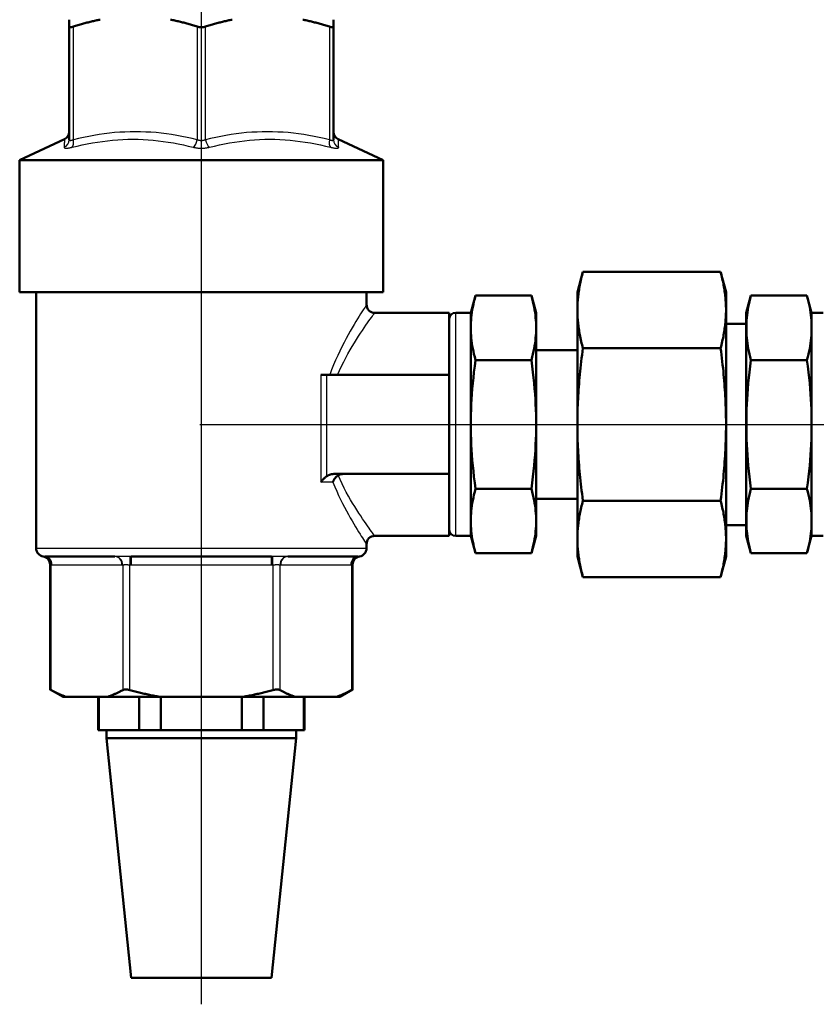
# Model space of a CAD drawing. Header units: millimetres. Extents: x 99 to 904, y 199 to 1215.
# Tile 4 of 12: x 185 to 281, y 824 to 943. Entities that reach past the tile are written whole.
import ezdxf

# ---------------------------------------------------------------- set-up
doc = ezdxf.new("R2010")
doc.units = ezdxf.units.MM
doc.header["$LTSCALE"] = 5
for name, color, linetype, lineweight in [('Mittellinie(DIN)', 4, 'Continuous', 25), ('Sichtbare Kanten(DIN)', 7, 'Continuous', 50), ('Sichtbare tangentiale Kanten(DIN)', 3, 'Continuous', 25)]:
    doc.layers.add(name, color=color, linetype=linetype, lineweight=lineweight)

msp = doc.modelspace()

# ---------------------------------------------------------------- linework, layer by layer
at = {"layer": 'Mittellinie(DIN)', "linetype": 'Continuous'}
for p, q in [((206.65, 823.7), (206.65, 1000.77)), ((206.45, 893.91), (296.82, 893.91))]:
    msp.add_line(p, q, dxfattribs=at)
at = {"layer": 'Sichtbare Kanten(DIN)'}
for p, q in [((190.65, 942.07), (190.65, 942.91)), ((190.65, 942.07), (190.65, 928.37)), ((222.65, 942.91), (222.65, 942.07)), ((222.65, 928.37), (222.65, 942.07)), ((190.08, 928.44), (184.65, 925.91)), ((223.23, 928.44), (228.65, 925.91)), ((184.65, 925.91), (228.65, 925.91)), ((184.65, 909.91), (184.65, 925.91)), ((228.65, 909.91), (228.65, 925.91)), ((252.19, 909.91), (252.85, 912.38)), ((252.85, 912.38), (269.53, 912.38)), ((270.19, 909.91), (269.53, 912.38)), ((184.65, 909.91), (228.65, 909.91)), ((186.65, 878.91), (186.65, 909.91)), ((226.65, 908.41), (226.65, 909.91)), ((252.19, 909.91), (252.19, 907.85)), ((270.19, 909.91), (270.19, 907.85)), ((239.28, 907.41), (239.84, 909.5)), ((239.84, 909.5), (246.63, 909.5)), ((247.19, 907.41), (246.63, 909.5)), ((272.64, 907.41), (273.2, 909.5)), ((279.99, 909.5), (273.2, 909.5)), ((280.55, 907.41), (279.99, 909.5)), ((227.65, 907.41), (236.65, 907.41)), ((236.65, 907.41), (236.65, 899.91)), ((239.28, 907.41), (237.45, 907.41)), ((239.28, 880.41), (239.28, 907.41)), ((247.19, 880.41), (247.19, 907.41)), ((252.19, 907.68), (252.19, 907.85)), ((252.19, 907.68), (252.19, 894.08)), ((270.19, 907.85), (270.19, 907.68)), ((270.19, 907.68), (270.19, 894.08)), ((272.64, 907.41), (272.64, 880.41)), ((280.55, 907.41), (280.55, 880.41)), ((280.55, 907.41), (281.96, 907.41)), ((270.19, 906.1), (272.64, 906.1)), ((247.19, 902.91), (252.19, 902.91)), ((252.85, 903.14), (269.53, 903.14)), ((239.84, 901.7), (246.63, 901.7)), ((279.99, 901.7), (273.2, 901.7)), ((221.84, 899.91), (221.12, 899.91)), ((221.84, 899.91), (236.65, 899.91)), ((236.65, 887.91), (236.65, 899.91)), ((252.19, 893.73), (252.19, 894.08)), ((270.19, 894.08), (270.19, 893.73)), ((252.19, 893.73), (252.19, 880.14)), ((270.19, 893.73), (270.19, 880.14)), ((222.74, 887.91), (236.65, 887.91)), ((236.65, 887.91), (236.65, 880.41)), ((239.84, 886.11), (246.63, 886.11)), ((279.99, 886.11), (273.2, 886.11)), ((247.19, 884.91), (252.19, 884.91)), ((252.85, 884.67), (269.53, 884.67)), ((270.19, 881.72), (272.64, 881.72)), ((227.65, 880.41), (236.65, 880.41)), ((239.28, 880.41), (237.45, 880.41)), ((239.28, 880.41), (239.84, 878.32)), ((247.19, 880.41), (246.63, 878.32)), ((252.19, 879.96), (252.19, 880.14)), ((252.19, 879.96), (252.19, 877.91)), ((270.19, 880.14), (270.19, 879.96)), ((270.19, 879.96), (270.19, 877.91)), ((272.64, 880.41), (273.2, 878.32)), ((280.55, 880.41), (279.99, 878.32)), ((280.55, 880.41), (281.96, 880.41)), ((226.65, 878.91), (226.65, 879.41)), ((196.17, 877.91), (187.69, 877.91)), ((215.14, 877.91), (198.17, 877.91)), ((225.62, 877.91), (217.13, 877.91)), ((239.84, 878.32), (246.63, 878.32)), ((252.19, 877.91), (252.85, 875.43)), ((270.19, 877.91), (269.53, 875.43)), ((279.99, 878.32), (273.2, 878.32)), ((188.33, 861.82), (188.33, 876.93)), ((224.97, 861.82), (224.97, 876.93)), ((252.85, 875.43), (269.53, 875.43)), ((189.91, 860.91), (188.33, 861.82)), ((189.91, 860.91), (190.33, 860.91)), ((195.26, 860.91), (190.33, 860.91)), ((194.15, 860.91), (194.15, 856.91)), ((194.24, 860.91), (194.24, 856.91)), ((195.26, 860.91), (201.72, 860.91)), ((199.14, 856.91), (199.14, 860.91)), ((211.59, 860.91), (201.72, 860.91)), ((201.75, 860.91), (201.75, 856.91)), ((211.55, 856.91), (211.55, 860.91)), ((211.59, 860.91), (218.04, 860.91)), ((214.16, 860.91), (214.16, 856.91)), ((222.98, 860.91), (218.04, 860.91)), ((219.06, 856.91), (219.06, 860.91)), ((219.15, 860.91), (219.15, 856.91)), ((222.98, 860.91), (223.4, 860.91)), ((223.4, 860.91), (224.97, 861.82)), ((194.15, 856.91), (194.24, 856.91)), ((194.24, 856.91), (196.69, 856.91)), ((195.15, 855.91), (195.15, 856.91)), ((218.15, 855.91), (195.15, 855.91)), ((198.15, 826.91), (195.15, 855.91)), ((196.69, 856.91), (199.14, 856.91)), ((199.14, 856.91), (201.75, 856.91)), ((201.75, 856.91), (206.65, 856.91)), ((206.65, 856.91), (211.55, 856.91)), ((211.55, 856.91), (214.16, 856.91)), ((214.16, 856.91), (216.61, 856.91)), ((215.15, 826.91), (218.15, 855.91)), ((216.61, 856.91), (219.06, 856.91)), ((218.15, 855.91), (218.15, 856.91)), ((219.06, 856.91), (219.15, 856.91)), ((215.15, 826.91), (198.15, 826.91))]:
    msp.add_line(p, q, dxfattribs=at)
at = {"layer": 'Sichtbare Kanten(DIN)', "flags": 128}
for points in [[(191.15, 942.07), (191.12, 942.06), (191.08, 942.05), (191.04, 942.04), (191.01, 942.03), (190.98, 942.02), (190.95, 942.02), (190.91, 942.01), (190.89, 942), (190.86, 942), (190.83, 942), (190.81, 942), (190.79, 942), (190.77, 942), (190.75, 942), (190.73, 942), (190.71, 942), (190.7, 942.01), (190.69, 942.02), (190.68, 942.02), (190.67, 942.03), (190.66, 942.04), (190.66, 942.05), (190.65, 942.06), (190.65, 942.07)], [(194.38, 942.91), (194.25, 942.88), (194.12, 942.85), (193.99, 942.83), (193.86, 942.8), (193.73, 942.77), (193.6, 942.74), (193.46, 942.71), (193.33, 942.68), (193.2, 942.65), (193.07, 942.61), (192.93, 942.58), (192.8, 942.55), (192.67, 942.51), (192.53, 942.47), (192.4, 942.44), (192.26, 942.4), (192.12, 942.36), (191.99, 942.32), (191.85, 942.28), (191.71, 942.24), (191.57, 942.2), (191.43, 942.16), (191.29, 942.11), (191.15, 942.07)], [(206.15, 942.07), (206.01, 942.11), (205.87, 942.16), (205.73, 942.2), (205.59, 942.24), (205.46, 942.28), (205.32, 942.32), (205.18, 942.36), (205.05, 942.4), (204.91, 942.44), (204.78, 942.47), (204.64, 942.51), (204.51, 942.55), (204.37, 942.58), (204.24, 942.61), (204.11, 942.65), (203.97, 942.68), (203.84, 942.71), (203.71, 942.74), (203.58, 942.77), (203.45, 942.8), (203.32, 942.83), (203.18, 942.85), (203.05, 942.88), (202.92, 942.91)], [(207.15, 942.07), (207.11, 942.06), (207.08, 942.05), (207.04, 942.04), (206.99, 942.03), (206.95, 942.02), (206.91, 942.02), (206.87, 942.01), (206.83, 942), (206.78, 942), (206.74, 942), (206.7, 942), (206.65, 942), (206.61, 942), (206.57, 942), (206.52, 942), (206.48, 942), (206.44, 942.01), (206.39, 942.02), (206.35, 942.02), (206.31, 942.03), (206.27, 942.04), (206.23, 942.05), (206.19, 942.06), (206.15, 942.07)], [(210.38, 942.91), (210.25, 942.88), (210.12, 942.85), (209.99, 942.83), (209.86, 942.8), (209.73, 942.77), (209.6, 942.74), (209.46, 942.71), (209.33, 942.68), (209.2, 942.65), (209.07, 942.61), (208.93, 942.58), (208.8, 942.55), (208.67, 942.51), (208.53, 942.47), (208.4, 942.44), (208.26, 942.4), (208.12, 942.36), (207.99, 942.32), (207.85, 942.28), (207.71, 942.24), (207.57, 942.2), (207.43, 942.16), (207.29, 942.11), (207.15, 942.07)], [(222.15, 942.07), (222.01, 942.11), (221.87, 942.16), (221.73, 942.2), (221.59, 942.24), (221.46, 942.28), (221.32, 942.32), (221.18, 942.36), (221.05, 942.4), (220.91, 942.44), (220.78, 942.47), (220.64, 942.51), (220.51, 942.55), (220.37, 942.58), (220.24, 942.61), (220.11, 942.65), (219.97, 942.68), (219.84, 942.71), (219.71, 942.74), (219.58, 942.77), (219.45, 942.8), (219.32, 942.83), (219.18, 942.85), (219.05, 942.88), (218.92, 942.91)], [(222.65, 942.07), (222.65, 942.06), (222.65, 942.05), (222.64, 942.04), (222.64, 942.03), (222.63, 942.02), (222.62, 942.02), (222.61, 942.01), (222.59, 942), (222.58, 942), (222.56, 942), (222.54, 942), (222.52, 942), (222.5, 942), (222.47, 942), (222.45, 942), (222.42, 942), (222.39, 942.01), (222.36, 942.02), (222.33, 942.02), (222.3, 942.03), (222.26, 942.04), (222.23, 942.05), (222.19, 942.06), (222.15, 942.07)], [(252.19, 907.85), (252.19, 908.03), (252.2, 908.21), (252.2, 908.4), (252.21, 908.58), (252.22, 908.76), (252.24, 908.94), (252.25, 909.12), (252.27, 909.3), (252.29, 909.49), (252.31, 909.67), (252.33, 909.85), (252.36, 910.04), (252.39, 910.23), (252.42, 910.41), (252.45, 910.6), (252.49, 910.79), (252.52, 910.98), (252.56, 911.18), (252.61, 911.37), (252.65, 911.57), (252.7, 911.77), (252.75, 911.97), (252.8, 912.18), (252.85, 912.38)], [(269.53, 912.38), (269.58, 912.18), (269.63, 911.97), (269.68, 911.77), (269.73, 911.57), (269.77, 911.37), (269.82, 911.18), (269.86, 910.98), (269.89, 910.79), (269.93, 910.6), (269.96, 910.41), (269.99, 910.23), (270.02, 910.04), (270.05, 909.85), (270.07, 909.67), (270.09, 909.49), (270.11, 909.3), (270.13, 909.12), (270.14, 908.94), (270.16, 908.76), (270.17, 908.58), (270.18, 908.4), (270.18, 908.21), (270.19, 908.03), (270.19, 907.85)], [(239.84, 901.7), (239.75, 902.07), (239.66, 902.43), (239.59, 902.77), (239.52, 903.11), (239.46, 903.44), (239.41, 903.76), (239.37, 904.07), (239.34, 904.38), (239.31, 904.69), (239.3, 904.99), (239.29, 905.3), (239.28, 905.6), (239.29, 905.9), (239.3, 906.2), (239.31, 906.51), (239.34, 906.81), (239.37, 907.13), (239.41, 907.44), (239.46, 907.76), (239.52, 908.09), (239.59, 908.43), (239.66, 908.77), (239.75, 909.13), (239.84, 909.5)], [(246.63, 909.5), (246.73, 909.13), (246.81, 908.77), (246.89, 908.43), (246.95, 908.09), (247.01, 907.76), (247.06, 907.44), (247.1, 907.13), (247.13, 906.81), (247.16, 906.51), (247.18, 906.2), (247.19, 905.9), (247.19, 905.6), (247.19, 905.3), (247.18, 904.99), (247.16, 904.69), (247.13, 904.38), (247.1, 904.07), (247.06, 903.76), (247.01, 903.44), (246.95, 903.11), (246.89, 902.77), (246.81, 902.43), (246.73, 902.07), (246.63, 901.7)], [(273.2, 901.7), (273.11, 902.07), (273.02, 902.43), (272.95, 902.77), (272.88, 903.11), (272.83, 903.44), (272.78, 903.76), (272.74, 904.07), (272.7, 904.38), (272.68, 904.69), (272.66, 904.99), (272.65, 905.3), (272.65, 905.6), (272.65, 905.9), (272.66, 906.2), (272.68, 906.51), (272.7, 906.81), (272.74, 907.13), (272.78, 907.44), (272.83, 907.76), (272.88, 908.09), (272.95, 908.43), (273.02, 908.77), (273.11, 909.13), (273.2, 909.5)], [(279.99, 909.5), (280.09, 909.13), (280.17, 908.77), (280.25, 908.43), (280.32, 908.09), (280.37, 907.76), (280.42, 907.44), (280.46, 907.13), (280.5, 906.81), (280.52, 906.51), (280.54, 906.2), (280.55, 905.9), (280.55, 905.6), (280.55, 905.3), (280.54, 904.99), (280.52, 904.69), (280.5, 904.38), (280.46, 904.07), (280.42, 903.76), (280.37, 903.44), (280.32, 903.11), (280.25, 902.77), (280.17, 902.43), (280.09, 902.07), (279.99, 901.7)], [(252.85, 903.14), (252.8, 903.35), (252.75, 903.56), (252.7, 903.76), (252.65, 903.96), (252.61, 904.16), (252.56, 904.35), (252.52, 904.54), (252.49, 904.74), (252.45, 904.93), (252.42, 905.11), (252.39, 905.3), (252.36, 905.49), (252.33, 905.67), (252.31, 905.86), (252.29, 906.04), (252.27, 906.22), (252.25, 906.4), (252.24, 906.59), (252.22, 906.77), (252.21, 906.95), (252.2, 907.13), (252.2, 907.31), (252.19, 907.49), (252.19, 907.68)], [(270.19, 907.68), (270.19, 907.49), (270.18, 907.31), (270.18, 907.13), (270.17, 906.95), (270.16, 906.77), (270.14, 906.59), (270.13, 906.4), (270.11, 906.22), (270.09, 906.04), (270.07, 905.86), (270.05, 905.67), (270.02, 905.49), (269.99, 905.3), (269.96, 905.11), (269.93, 904.93), (269.89, 904.74), (269.86, 904.54), (269.82, 904.35), (269.77, 904.16), (269.73, 903.96), (269.68, 903.76), (269.63, 903.56), (269.58, 903.35), (269.53, 903.14)], [(252.19, 894.08), (252.19, 894.45), (252.2, 894.81), (252.2, 895.17), (252.21, 895.54), (252.22, 895.9), (252.24, 896.26), (252.25, 896.62), (252.27, 896.99), (252.29, 897.35), (252.31, 897.72), (252.33, 898.09), (252.36, 898.46), (252.39, 898.83), (252.42, 899.2), (252.45, 899.58), (252.49, 899.96), (252.52, 900.35), (252.56, 900.73), (252.61, 901.12), (252.65, 901.52), (252.7, 901.92), (252.75, 902.32), (252.8, 902.73), (252.85, 903.14)], [(269.53, 903.14), (269.58, 902.73), (269.63, 902.32), (269.68, 901.92), (269.73, 901.52), (269.77, 901.12), (269.82, 900.73), (269.86, 900.35), (269.89, 899.96), (269.93, 899.58), (269.96, 899.2), (269.99, 898.83), (270.02, 898.46), (270.05, 898.09), (270.07, 897.72), (270.09, 897.35), (270.11, 896.99), (270.13, 896.62), (270.14, 896.26), (270.16, 895.9), (270.17, 895.54), (270.18, 895.17), (270.18, 894.81), (270.19, 894.45), (270.19, 894.08)], [(239.84, 886.11), (239.75, 886.85), (239.66, 887.56), (239.59, 888.25), (239.52, 888.92), (239.46, 889.58), (239.41, 890.22), (239.37, 890.85), (239.34, 891.48), (239.31, 892.09), (239.3, 892.7), (239.29, 893.3), (239.28, 893.91), (239.29, 894.51), (239.3, 895.12), (239.31, 895.72), (239.34, 896.34), (239.37, 896.96), (239.41, 897.59), (239.46, 898.23), (239.52, 898.89), (239.59, 899.56), (239.66, 900.25), (239.75, 900.96), (239.84, 901.7)], [(246.63, 901.7), (246.73, 900.96), (246.81, 900.25), (246.89, 899.56), (246.95, 898.89), (247.01, 898.23), (247.06, 897.59), (247.1, 896.96), (247.13, 896.34), (247.16, 895.72), (247.18, 895.12), (247.19, 894.51), (247.19, 893.91), (247.19, 893.3), (247.18, 892.7), (247.16, 892.09), (247.13, 891.48), (247.1, 890.85), (247.06, 890.22), (247.01, 889.58), (246.95, 888.92), (246.89, 888.25), (246.81, 887.56), (246.73, 886.85), (246.63, 886.11)], [(273.2, 886.11), (273.11, 886.85), (273.02, 887.56), (272.95, 888.25), (272.88, 888.92), (272.83, 889.58), (272.78, 890.22), (272.74, 890.85), (272.7, 891.48), (272.68, 892.09), (272.66, 892.7), (272.65, 893.3), (272.65, 893.91), (272.65, 894.51), (272.66, 895.12), (272.68, 895.72), (272.7, 896.34), (272.74, 896.96), (272.78, 897.59), (272.83, 898.23), (272.88, 898.89), (272.95, 899.56), (273.02, 900.25), (273.11, 900.96), (273.2, 901.7)], [(279.99, 901.7), (280.09, 900.96), (280.17, 900.25), (280.25, 899.56), (280.32, 898.89), (280.37, 898.23), (280.42, 897.59), (280.46, 896.96), (280.5, 896.34), (280.52, 895.72), (280.54, 895.12), (280.55, 894.51), (280.55, 893.91), (280.55, 893.3), (280.54, 892.7), (280.52, 892.09), (280.5, 891.48), (280.46, 890.85), (280.42, 890.22), (280.37, 889.58), (280.32, 888.92), (280.25, 888.25), (280.17, 887.56), (280.09, 886.85), (279.99, 886.11)], [(252.85, 884.67), (252.8, 885.08), (252.75, 885.49), (252.7, 885.9), (252.65, 886.3), (252.61, 886.69), (252.56, 887.08), (252.52, 887.47), (252.49, 887.85), (252.45, 888.23), (252.42, 888.61), (252.39, 888.98), (252.36, 889.36), (252.33, 889.73), (252.31, 890.09), (252.29, 890.46), (252.27, 890.83), (252.25, 891.19), (252.24, 891.55), (252.22, 891.92), (252.21, 892.28), (252.2, 892.64), (252.2, 893), (252.19, 893.37), (252.19, 893.73)], [(270.19, 893.73), (270.19, 893.37), (270.18, 893), (270.18, 892.64), (270.17, 892.28), (270.16, 891.92), (270.14, 891.55), (270.13, 891.19), (270.11, 890.83), (270.09, 890.46), (270.07, 890.09), (270.05, 889.73), (270.02, 889.36), (269.99, 888.98), (269.96, 888.61), (269.93, 888.23), (269.89, 887.85), (269.86, 887.47), (269.82, 887.08), (269.77, 886.69), (269.73, 886.3), (269.68, 885.9), (269.63, 885.49), (269.58, 885.08), (269.53, 884.67)], [(221.12, 886.91), (221.14, 886.94), (221.17, 886.97), (221.19, 887.01), (221.21, 887.04), (221.24, 887.07), (221.27, 887.1), (221.29, 887.14), (221.32, 887.17), (221.35, 887.2), (221.38, 887.23), (221.41, 887.26), (221.44, 887.29), (221.47, 887.33), (221.5, 887.36), (221.53, 887.39), (221.56, 887.42), (221.59, 887.45), (221.63, 887.48), (221.66, 887.51), (221.7, 887.53), (221.73, 887.56), (221.77, 887.59), (221.81, 887.62), (221.84, 887.64)], [(222.74, 887.91), (222.7, 887.91), (222.66, 887.91), (222.62, 887.9), (222.58, 887.9), (222.54, 887.89), (222.5, 887.89), (222.46, 887.88), (222.42, 887.88), (222.38, 887.87), (222.35, 887.86), (222.31, 887.85), (222.27, 887.84), (222.23, 887.83), (222.2, 887.82), (222.16, 887.81), (222.13, 887.79), (222.09, 887.78), (222.05, 887.76), (222.02, 887.74), (221.98, 887.72), (221.95, 887.71), (221.91, 887.68), (221.88, 887.66), (221.84, 887.64)], [(223.22, 887.75), (223.18, 887.73), (223.15, 887.7), (223.11, 887.67), (223.08, 887.65), (223.04, 887.62), (223.01, 887.59), (222.97, 887.55), (222.94, 887.52), (222.91, 887.49), (222.88, 887.45), (222.85, 887.42), (222.83, 887.38), (222.8, 887.34), (222.77, 887.31), (222.75, 887.27), (222.73, 887.23), (222.7, 887.19), (222.68, 887.15), (222.66, 887.11), (222.64, 887.07), (222.63, 887.03), (222.61, 886.99), (222.6, 886.95), (222.58, 886.91)], [(223.82, 887.91), (223.79, 887.91), (223.77, 887.91), (223.74, 887.9), (223.71, 887.9), (223.68, 887.9), (223.66, 887.9), (223.63, 887.89), (223.61, 887.89), (223.58, 887.89), (223.55, 887.88), (223.53, 887.88), (223.5, 887.87), (223.48, 887.86), (223.45, 887.86), (223.43, 887.85), (223.4, 887.84), (223.38, 887.83), (223.36, 887.82), (223.33, 887.81), (223.31, 887.8), (223.29, 887.79), (223.26, 887.78), (223.24, 887.77), (223.22, 887.75)], [(239.84, 878.32), (239.75, 878.69), (239.66, 879.04), (239.59, 879.39), (239.52, 879.72), (239.46, 880.05), (239.41, 880.37), (239.37, 880.69), (239.34, 881), (239.31, 881.31), (239.3, 881.61), (239.29, 881.91), (239.28, 882.22), (239.29, 882.52), (239.3, 882.82), (239.31, 883.12), (239.34, 883.43), (239.37, 883.74), (239.41, 884.06), (239.46, 884.38), (239.52, 884.71), (239.59, 885.04), (239.66, 885.39), (239.75, 885.74), (239.84, 886.11)], [(246.63, 886.11), (246.73, 885.74), (246.81, 885.39), (246.89, 885.04), (246.95, 884.71), (247.01, 884.38), (247.06, 884.06), (247.1, 883.74), (247.13, 883.43), (247.16, 883.12), (247.18, 882.82), (247.19, 882.52), (247.19, 882.22), (247.19, 881.91), (247.18, 881.61), (247.16, 881.31), (247.13, 881), (247.1, 880.69), (247.06, 880.37), (247.01, 880.05), (246.95, 879.72), (246.89, 879.39), (246.81, 879.04), (246.73, 878.69), (246.63, 878.32)], [(273.2, 878.32), (273.11, 878.69), (273.02, 879.04), (272.95, 879.39), (272.88, 879.72), (272.83, 880.05), (272.78, 880.37), (272.74, 880.69), (272.7, 881), (272.68, 881.31), (272.66, 881.61), (272.65, 881.91), (272.65, 882.22), (272.65, 882.52), (272.66, 882.82), (272.68, 883.12), (272.7, 883.43), (272.74, 883.74), (272.78, 884.06), (272.83, 884.38), (272.88, 884.71), (272.95, 885.04), (273.02, 885.39), (273.11, 885.74), (273.2, 886.11)], [(279.99, 886.11), (280.09, 885.74), (280.17, 885.39), (280.25, 885.04), (280.32, 884.71), (280.37, 884.38), (280.42, 884.06), (280.46, 883.74), (280.5, 883.43), (280.52, 883.12), (280.54, 882.82), (280.55, 882.52), (280.55, 882.22), (280.55, 881.91), (280.54, 881.61), (280.52, 881.31), (280.5, 881), (280.46, 880.69), (280.42, 880.37), (280.37, 880.05), (280.32, 879.72), (280.25, 879.39), (280.17, 879.04), (280.09, 878.69), (279.99, 878.32)], [(252.19, 880.14), (252.19, 880.32), (252.2, 880.5), (252.2, 880.68), (252.21, 880.86), (252.22, 881.05), (252.24, 881.23), (252.25, 881.41), (252.27, 881.59), (252.29, 881.77), (252.31, 881.96), (252.33, 882.14), (252.36, 882.33), (252.39, 882.51), (252.42, 882.7), (252.45, 882.89), (252.49, 883.08), (252.52, 883.27), (252.56, 883.46), (252.61, 883.66), (252.65, 883.86), (252.7, 884.06), (252.75, 884.26), (252.8, 884.46), (252.85, 884.67)], [(269.53, 884.67), (269.58, 884.46), (269.63, 884.26), (269.68, 884.06), (269.73, 883.86), (269.77, 883.66), (269.82, 883.46), (269.86, 883.27), (269.89, 883.08), (269.93, 882.89), (269.96, 882.7), (269.99, 882.51), (270.02, 882.33), (270.05, 882.14), (270.07, 881.96), (270.09, 881.77), (270.11, 881.59), (270.13, 881.41), (270.14, 881.23), (270.16, 881.05), (270.17, 880.86), (270.18, 880.68), (270.18, 880.5), (270.19, 880.32), (270.19, 880.14)], [(252.85, 875.43), (252.8, 875.64), (252.75, 875.84), (252.7, 876.05), (252.65, 876.25), (252.61, 876.44), (252.56, 876.64), (252.52, 876.83), (252.49, 877.02), (252.45, 877.21), (252.42, 877.4), (252.39, 877.59), (252.36, 877.78), (252.33, 877.96), (252.31, 878.14), (252.29, 878.33), (252.27, 878.51), (252.25, 878.69), (252.24, 878.87), (252.22, 879.06), (252.21, 879.24), (252.2, 879.42), (252.2, 879.6), (252.19, 879.78), (252.19, 879.96)], [(270.19, 879.96), (270.19, 879.78), (270.18, 879.6), (270.18, 879.42), (270.17, 879.24), (270.16, 879.06), (270.14, 878.87), (270.13, 878.69), (270.11, 878.51), (270.09, 878.33), (270.07, 878.14), (270.05, 877.96), (270.02, 877.78), (269.99, 877.59), (269.96, 877.4), (269.93, 877.21), (269.89, 877.02), (269.86, 876.83), (269.82, 876.64), (269.77, 876.44), (269.73, 876.25), (269.68, 876.05), (269.63, 875.84), (269.58, 875.64), (269.53, 875.43)], [(188.33, 861.82), (188.33, 861.82), (188.33, 861.82), (188.33, 861.82), (188.34, 861.82), (188.34, 861.81), (188.34, 861.81), (188.34, 861.81), (188.35, 861.81), (188.35, 861.81), (188.36, 861.8), (188.36, 861.8), (188.37, 861.8), (188.37, 861.8), (188.38, 861.79), (188.39, 861.79), (188.39, 861.78), (188.4, 861.78), (188.41, 861.78), (188.42, 861.77), (188.43, 861.77), (188.44, 861.76), (188.45, 861.76), (188.46, 861.75), (188.47, 861.74)], [(188.47, 861.74), (188.55, 861.7), (188.63, 861.66), (188.71, 861.61), (188.79, 861.57), (188.87, 861.53), (188.95, 861.49), (189.03, 861.45), (189.11, 861.41), (189.18, 861.38), (189.26, 861.34), (189.34, 861.3), (189.42, 861.27), (189.49, 861.23), (189.57, 861.2), (189.65, 861.17), (189.72, 861.14), (189.8, 861.1), (189.88, 861.07), (189.95, 861.04), (190.03, 861.02), (190.1, 860.99), (190.18, 860.96), (190.25, 860.93), (190.33, 860.91)], [(195.26, 860.91), (195.34, 860.93), (195.41, 860.96), (195.49, 860.99), (195.56, 861.02), (195.64, 861.04), (195.72, 861.07), (195.79, 861.1), (195.87, 861.14), (195.94, 861.17), (196.02, 861.2), (196.1, 861.23), (196.18, 861.27), (196.25, 861.3), (196.33, 861.34), (196.41, 861.38), (196.49, 861.41), (196.57, 861.45), (196.65, 861.49), (196.72, 861.53), (196.8, 861.57), (196.88, 861.61), (196.96, 861.66), (197.05, 861.7), (197.13, 861.74)], [(197.13, 861.74), (197.15, 861.76), (197.17, 861.77), (197.2, 861.78), (197.23, 861.78), (197.26, 861.79), (197.29, 861.8), (197.32, 861.8), (197.35, 861.81), (197.39, 861.81), (197.42, 861.82), (197.46, 861.82), (197.49, 861.82), (197.53, 861.82), (197.57, 861.82), (197.61, 861.81), (197.65, 861.81), (197.69, 861.8), (197.73, 861.8), (197.78, 861.79), (197.82, 861.78), (197.86, 861.78), (197.91, 861.77), (197.95, 861.76), (197.99, 861.74)], [(197.99, 861.74), (198.15, 861.7), (198.32, 861.66), (198.48, 861.61), (198.64, 861.57), (198.8, 861.53), (198.95, 861.49), (199.11, 861.45), (199.27, 861.41), (199.43, 861.38), (199.58, 861.34), (199.74, 861.3), (199.89, 861.27), (200.05, 861.23), (200.2, 861.2), (200.36, 861.17), (200.51, 861.14), (200.66, 861.1), (200.81, 861.07), (200.97, 861.04), (201.12, 861.02), (201.27, 860.99), (201.42, 860.96), (201.57, 860.93), (201.72, 860.91)], [(211.59, 860.91), (211.74, 860.93), (211.89, 860.96), (212.04, 860.99), (212.19, 861.02), (212.34, 861.04), (212.49, 861.07), (212.64, 861.1), (212.8, 861.14), (212.95, 861.17), (213.1, 861.2), (213.26, 861.23), (213.41, 861.27), (213.57, 861.3), (213.72, 861.34), (213.88, 861.38), (214.04, 861.41), (214.19, 861.45), (214.35, 861.49), (214.51, 861.53), (214.67, 861.57), (214.83, 861.61), (214.99, 861.66), (215.15, 861.7), (215.31, 861.74)], [(215.31, 861.74), (215.36, 861.76), (215.4, 861.77), (215.44, 861.78), (215.49, 861.78), (215.53, 861.79), (215.57, 861.8), (215.61, 861.8), (215.66, 861.81), (215.7, 861.81), (215.74, 861.82), (215.78, 861.82), (215.81, 861.82), (215.85, 861.82), (215.89, 861.82), (215.92, 861.81), (215.95, 861.81), (215.99, 861.8), (216.02, 861.8), (216.05, 861.79), (216.08, 861.78), (216.11, 861.78), (216.13, 861.77), (216.16, 861.76), (216.18, 861.74)], [(216.18, 861.74), (216.26, 861.7), (216.34, 861.66), (216.42, 861.61), (216.5, 861.57), (216.58, 861.53), (216.66, 861.49), (216.74, 861.45), (216.82, 861.41), (216.9, 861.38), (216.97, 861.34), (217.05, 861.3), (217.13, 861.27), (217.21, 861.23), (217.28, 861.2), (217.36, 861.17), (217.44, 861.14), (217.51, 861.1), (217.59, 861.07), (217.67, 861.04), (217.74, 861.02), (217.82, 860.99), (217.89, 860.96), (217.97, 860.93), (218.04, 860.91)], [(222.98, 860.91), (223.05, 860.93), (223.13, 860.96), (223.2, 860.99), (223.28, 861.02), (223.35, 861.04), (223.43, 861.07), (223.5, 861.1), (223.58, 861.14), (223.66, 861.17), (223.73, 861.2), (223.81, 861.23), (223.89, 861.27), (223.97, 861.3), (224.04, 861.34), (224.12, 861.38), (224.2, 861.41), (224.28, 861.45), (224.36, 861.49), (224.44, 861.53), (224.52, 861.57), (224.6, 861.61), (224.68, 861.66), (224.76, 861.7), (224.84, 861.74)], [(224.84, 861.74), (224.85, 861.75), (224.86, 861.76), (224.87, 861.76), (224.88, 861.77), (224.89, 861.77), (224.9, 861.78), (224.91, 861.78), (224.91, 861.78), (224.92, 861.79), (224.93, 861.79), (224.93, 861.8), (224.94, 861.8), (224.94, 861.8), (224.95, 861.8), (224.95, 861.81), (224.96, 861.81), (224.96, 861.81), (224.96, 861.81), (224.97, 861.81), (224.97, 861.82), (224.97, 861.82), (224.97, 861.82), (224.97, 861.82), (224.97, 861.82)]]:
    msp.add_lwpolyline(points, dxfattribs=at)
at = {"layer": 'Sichtbare Kanten(DIN)'}
for centre, radius, start, end in [((189.65, 929.34), 1, 295, 0), ((223.65, 929.34), 1, 180, 245), ((227.65, 908.41), 1, 180, 270), ((237.45, 906.6), 0.81, 90, 172), ((237.45, 881.22), 0.81, 188, 270), ((227.65, 879.41), 1, 90, 180), ((187.65, 878.91), 1, 180, 260.7784), ((225.65, 878.91), 1, 279.2216, 0), ((187.33, 876.93), 1, 0, 80.7784), ((225.97, 876.93), 1, 99.2216, 180)]:
    msp.add_arc(centre, radius, start, end, dxfattribs=at)
at = {"layer": 'Sichtbare tangentiale Kanten(DIN)'}
for p, q in [((191.15, 928.37), (191.15, 942.07)), ((206.15, 942.07), (206.15, 928.37)), ((207.15, 928.37), (207.15, 942.07)), ((222.15, 942.07), (222.15, 928.37)), ((237.45, 880.41), (237.45, 907.41)), ((221.12, 899.91), (221.12, 886.91)), ((221.84, 887.64), (221.84, 899.91)), ((222.58, 886.91), (221.12, 886.91)), ((186.65, 878.91), (226.65, 878.91)), ((198.01, 877.91), (197.99, 876.91)), ((198.17, 877.91), (198.17, 876.91)), ((215.14, 876.91), (215.14, 877.91)), ((215.31, 876.91), (215.3, 877.91)), ((188.47, 861.74), (188.47, 876.91)), ((188.55, 876.91), (197.04, 876.91)), ((197.13, 876.91), (197.13, 861.74)), ((197.99, 861.74), (197.99, 876.91)), ((198.17, 876.91), (215.14, 876.91)), ((215.31, 876.91), (215.31, 861.74)), ((216.18, 861.74), (216.18, 876.91)), ((216.27, 876.91), (224.75, 876.91)), ((224.84, 876.91), (224.84, 861.74))]:
    msp.add_line(p, q, dxfattribs=at)
at = {"layer": 'Sichtbare tangentiale Kanten(DIN)', "flags": 128}
for points in [[(206.15, 928.37), (205.54, 928.52), (204.92, 928.65), (204.3, 928.78), (203.67, 928.89), (203.05, 929), (202.42, 929.09), (201.8, 929.16), (201.17, 929.23), (200.54, 929.28), (199.91, 929.31), (199.28, 929.33), (198.65, 929.34), (198.02, 929.33), (197.39, 929.31), (196.76, 929.28), (196.13, 929.23), (195.51, 929.16), (194.88, 929.09), (194.26, 929), (193.63, 928.89), (193.01, 928.78), (192.39, 928.65), (191.77, 928.52), (191.15, 928.37)], [(222.15, 928.37), (221.54, 928.52), (220.92, 928.65), (220.3, 928.78), (219.67, 928.89), (219.05, 929), (218.42, 929.09), (217.8, 929.16), (217.17, 929.23), (216.54, 929.28), (215.91, 929.31), (215.28, 929.33), (214.65, 929.34), (214.02, 929.33), (213.39, 929.31), (212.76, 929.28), (212.13, 929.23), (211.51, 929.16), (210.88, 929.09), (210.26, 929), (209.63, 928.89), (209.01, 928.78), (208.39, 928.65), (207.77, 928.52), (207.15, 928.37)], [(190.08, 928.43), (190.08, 928.43), (190.07, 928.43), (190.07, 928.42), (190.07, 928.41), (190.07, 928.39), (190.07, 928.37), (190.07, 928.35), (190.07, 928.32), (190.07, 928.29), (190.07, 928.26), (190.06, 928.22), (190.06, 928.18), (190.06, 928.14), (190.06, 928.09), (190.06, 928.04), (190.05, 927.99), (190.05, 927.93), (190.05, 927.87), (190.04, 927.81), (190.04, 927.75), (190.04, 927.68), (190.04, 927.61), (190.03, 927.54), (190.03, 927.47)], [(190.03, 927.47), (190.03, 927.45), (190.04, 927.43), (190.04, 927.42), (190.06, 927.4), (190.07, 927.39), (190.09, 927.38), (190.12, 927.37), (190.14, 927.37), (190.17, 927.36), (190.21, 927.36), (190.25, 927.35), (190.29, 927.35), (190.33, 927.35), (190.38, 927.36), (190.43, 927.36), (190.48, 927.37), (190.54, 927.37), (190.6, 927.38), (190.66, 927.39), (190.73, 927.4), (190.79, 927.42), (190.86, 927.43), (190.93, 927.45), (191.01, 927.47)], [(191.15, 928.37), (191.12, 928.36), (191.08, 928.34), (191.05, 928.32), (191.01, 928.31), (190.98, 928.3), (190.95, 928.29), (190.92, 928.28), (190.89, 928.27), (190.86, 928.27), (190.83, 928.26), (190.81, 928.26), (190.79, 928.26), (190.77, 928.26), (190.75, 928.26), (190.73, 928.27), (190.71, 928.27), (190.7, 928.28), (190.69, 928.29), (190.68, 928.3), (190.67, 928.31), (190.66, 928.32), (190.66, 928.34), (190.65, 928.36), (190.65, 928.37)], [(191.01, 927.47), (191.62, 927.61), (192.23, 927.75), (192.84, 927.87), (193.45, 927.99), (194.06, 928.09), (194.68, 928.18), (195.29, 928.26), (195.9, 928.32), (196.52, 928.37), (197.13, 928.41), (197.75, 928.43), (198.36, 928.43), (198.98, 928.43), (199.59, 928.41), (200.21, 928.37), (200.82, 928.32), (201.43, 928.26), (202.04, 928.18), (202.65, 928.09), (203.26, 927.99), (203.86, 927.87), (204.47, 927.75), (205.07, 927.61), (205.67, 927.47)], [(205.67, 927.47), (205.75, 927.45), (205.82, 927.43), (205.9, 927.42), (205.98, 927.4), (206.06, 927.39), (206.14, 927.38), (206.23, 927.37), (206.31, 927.37), (206.4, 927.36), (206.48, 927.36), (206.57, 927.35), (206.65, 927.35), (206.74, 927.35), (206.82, 927.36), (206.91, 927.36), (206.99, 927.37), (207.08, 927.37), (207.16, 927.38), (207.24, 927.39), (207.32, 927.4), (207.4, 927.42), (207.48, 927.43), (207.56, 927.45), (207.63, 927.47)], [(207.15, 928.37), (207.12, 928.36), (207.08, 928.34), (207.04, 928.32), (207, 928.31), (206.95, 928.3), (206.91, 928.29), (206.87, 928.28), (206.83, 928.27), (206.78, 928.27), (206.74, 928.26), (206.7, 928.26), (206.65, 928.26), (206.61, 928.26), (206.56, 928.26), (206.52, 928.27), (206.48, 928.27), (206.43, 928.28), (206.39, 928.29), (206.35, 928.3), (206.31, 928.31), (206.27, 928.32), (206.23, 928.34), (206.19, 928.36), (206.15, 928.37)], [(207.63, 927.47), (208.23, 927.61), (208.84, 927.75), (209.44, 927.87), (210.05, 927.99), (210.66, 928.09), (211.27, 928.18), (211.88, 928.26), (212.49, 928.32), (213.1, 928.37), (213.71, 928.41), (214.33, 928.43), (214.94, 928.43), (215.56, 928.43), (216.17, 928.41), (216.79, 928.37), (217.4, 928.32), (218.01, 928.26), (218.63, 928.18), (219.24, 928.09), (219.86, 927.99), (220.47, 927.87), (221.08, 927.75), (221.69, 927.61), (222.3, 927.47)], [(222.65, 928.37), (222.65, 928.36), (222.65, 928.34), (222.64, 928.32), (222.64, 928.31), (222.63, 928.3), (222.62, 928.29), (222.61, 928.28), (222.59, 928.27), (222.58, 928.27), (222.56, 928.26), (222.54, 928.26), (222.52, 928.26), (222.5, 928.26), (222.47, 928.26), (222.45, 928.27), (222.42, 928.27), (222.39, 928.28), (222.36, 928.29), (222.33, 928.3), (222.29, 928.31), (222.26, 928.32), (222.23, 928.34), (222.19, 928.36), (222.15, 928.37)], [(222.3, 927.47), (222.37, 927.45), (222.44, 927.43), (222.51, 927.42), (222.58, 927.4), (222.64, 927.39), (222.7, 927.38), (222.76, 927.37), (222.82, 927.37), (222.88, 927.36), (222.93, 927.36), (222.97, 927.35), (223.02, 927.35), (223.06, 927.35), (223.1, 927.36), (223.13, 927.36), (223.16, 927.37), (223.19, 927.37), (223.21, 927.38), (223.23, 927.39), (223.25, 927.4), (223.26, 927.42), (223.27, 927.43), (223.28, 927.45), (223.28, 927.47)], [(223.28, 927.47), (223.27, 927.54), (223.27, 927.61), (223.27, 927.68), (223.26, 927.75), (223.26, 927.81), (223.26, 927.87), (223.26, 927.93), (223.25, 927.99), (223.25, 928.04), (223.25, 928.09), (223.25, 928.14), (223.24, 928.18), (223.24, 928.22), (223.24, 928.26), (223.24, 928.29), (223.24, 928.32), (223.23, 928.35), (223.23, 928.37), (223.23, 928.39), (223.23, 928.41), (223.23, 928.42), (223.23, 928.43), (223.23, 928.43), (223.23, 928.44)], [(226.65, 908.41), (226.64, 908.39), (226.61, 908.34), (226.55, 908.25), (226.47, 908.12), (226.36, 907.96), (226.24, 907.77), (226.09, 907.55), (225.93, 907.3), (225.75, 907.02), (225.56, 906.71), (225.36, 906.37), (225.14, 906), (224.91, 905.61), (224.67, 905.2), (224.43, 904.76), (224.18, 904.3), (223.93, 903.82), (223.67, 903.32), (223.41, 902.79), (223.16, 902.25), (222.91, 901.7), (222.67, 901.12), (222.43, 900.52), (222.21, 899.91)], [(223.15, 899.91), (223.39, 900.45), (223.64, 900.98), (223.89, 901.49), (224.14, 901.98), (224.4, 902.46), (224.67, 902.92), (224.93, 903.36), (225.18, 903.79), (225.43, 904.2), (225.68, 904.58), (225.92, 904.95), (226.15, 905.29), (226.36, 905.62), (226.57, 905.91), (226.76, 906.19), (226.94, 906.43), (227.1, 906.66), (227.24, 906.85), (227.37, 907.02), (227.47, 907.16), (227.55, 907.27), (227.61, 907.34), (227.64, 907.39), (227.65, 907.41)], [(222.58, 886.91), (222.81, 886.36), (223.04, 885.83), (223.27, 885.32), (223.51, 884.82), (223.75, 884.34), (223.98, 883.88), (224.22, 883.44), (224.45, 883.02), (224.68, 882.61), (224.9, 882.23), (225.12, 881.86), (225.32, 881.52), (225.51, 881.2), (225.7, 880.9), (225.87, 880.63), (226.02, 880.38), (226.17, 880.16), (226.29, 879.96), (226.4, 879.79), (226.49, 879.66), (226.56, 879.55), (226.61, 879.47), (226.64, 879.42), (226.65, 879.41)], [(227.65, 880.41), (227.64, 880.42), (227.61, 880.47), (227.55, 880.55), (227.47, 880.65), (227.37, 880.79), (227.25, 880.95), (227.11, 881.14), (226.96, 881.36), (226.78, 881.61), (226.6, 881.88), (226.39, 882.17), (226.18, 882.48), (225.96, 882.82), (225.72, 883.18), (225.48, 883.55), (225.23, 883.95), (224.97, 884.36), (224.72, 884.79), (224.46, 885.24), (224.2, 885.71), (223.95, 886.2), (223.7, 886.7), (223.45, 887.22), (223.22, 887.75)], [(187.64, 877.91), (187.63, 877.91), (187.62, 877.91), (187.61, 877.91), (187.6, 877.91), (187.59, 877.91), (187.58, 877.91), (187.57, 877.91), (187.56, 877.91), (187.55, 877.91), (187.54, 877.91), (187.54, 877.91), (187.53, 877.92), (187.52, 877.92), (187.52, 877.92), (187.51, 877.92), (187.51, 877.92), (187.51, 877.92), (187.5, 877.92), (187.5, 877.92), (187.5, 877.92), (187.49, 877.92), (187.49, 877.92), (187.49, 877.92), (187.49, 877.92)], [(187.69, 877.91), (187.69, 877.91), (187.68, 877.91), (187.68, 877.91), (187.68, 877.91), (187.68, 877.91), (187.68, 877.91), (187.67, 877.91), (187.67, 877.91), (187.67, 877.91), (187.67, 877.91), (187.67, 877.91), (187.66, 877.91), (187.66, 877.91), (187.66, 877.91), (187.66, 877.91), (187.66, 877.91), (187.65, 877.91), (187.65, 877.91), (187.65, 877.91), (187.65, 877.91), (187.65, 877.91), (187.64, 877.91), (187.64, 877.91), (187.64, 877.91)], [(196.28, 877.91), (196.28, 877.91), (196.27, 877.91), (196.27, 877.91), (196.26, 877.91), (196.26, 877.91), (196.25, 877.91), (196.25, 877.91), (196.25, 877.91), (196.24, 877.91), (196.24, 877.91), (196.23, 877.91), (196.23, 877.91), (196.22, 877.91), (196.22, 877.91), (196.21, 877.91), (196.21, 877.91), (196.2, 877.91), (196.2, 877.91), (196.2, 877.91), (196.19, 877.91), (196.19, 877.91), (196.18, 877.91), (196.18, 877.91), (196.17, 877.91)], [(198.01, 877.91), (197.93, 877.91), (197.85, 877.91), (197.77, 877.91), (197.69, 877.91), (197.62, 877.91), (197.54, 877.92), (197.46, 877.92), (197.38, 877.92), (197.3, 877.92), (197.22, 877.92), (197.15, 877.92), (197.07, 877.92), (197, 877.92), (196.92, 877.92), (196.85, 877.92), (196.78, 877.92), (196.71, 877.92), (196.65, 877.92), (196.58, 877.91), (196.52, 877.91), (196.45, 877.91), (196.39, 877.91), (196.34, 877.91), (196.28, 877.91)], [(198.17, 877.91), (198.16, 877.91), (198.15, 877.91), (198.15, 877.91), (198.14, 877.91), (198.13, 877.91), (198.13, 877.91), (198.12, 877.91), (198.12, 877.91), (198.11, 877.91), (198.1, 877.91), (198.1, 877.91), (198.09, 877.91), (198.08, 877.91), (198.08, 877.91), (198.07, 877.91), (198.06, 877.91), (198.06, 877.91), (198.05, 877.91), (198.04, 877.91), (198.04, 877.91), (198.03, 877.91), (198.02, 877.91), (198.02, 877.91), (198.01, 877.91)], [(215.3, 877.91), (215.29, 877.91), (215.28, 877.91), (215.28, 877.91), (215.27, 877.91), (215.26, 877.91), (215.26, 877.91), (215.25, 877.91), (215.24, 877.91), (215.24, 877.91), (215.23, 877.91), (215.22, 877.91), (215.22, 877.91), (215.21, 877.91), (215.2, 877.91), (215.2, 877.91), (215.19, 877.91), (215.18, 877.91), (215.18, 877.91), (215.17, 877.91), (215.16, 877.91), (215.16, 877.91), (215.15, 877.91), (215.14, 877.91), (215.14, 877.91)], [(217.02, 877.91), (216.97, 877.91), (216.91, 877.91), (216.85, 877.91), (216.79, 877.91), (216.72, 877.91), (216.66, 877.92), (216.59, 877.92), (216.52, 877.92), (216.45, 877.92), (216.38, 877.92), (216.31, 877.92), (216.23, 877.92), (216.16, 877.92), (216.08, 877.92), (216, 877.92), (215.93, 877.92), (215.85, 877.92), (215.77, 877.92), (215.69, 877.91), (215.61, 877.91), (215.53, 877.91), (215.45, 877.91), (215.37, 877.91), (215.3, 877.91)], [(217.13, 877.91), (217.13, 877.91), (217.12, 877.91), (217.12, 877.91), (217.11, 877.91), (217.11, 877.91), (217.11, 877.91), (217.1, 877.91), (217.1, 877.91), (217.09, 877.91), (217.09, 877.91), (217.08, 877.91), (217.08, 877.91), (217.07, 877.91), (217.07, 877.91), (217.06, 877.91), (217.06, 877.91), (217.06, 877.91), (217.05, 877.91), (217.05, 877.91), (217.04, 877.91), (217.04, 877.91), (217.03, 877.91), (217.03, 877.91), (217.02, 877.91)], [(225.67, 877.91), (225.66, 877.91), (225.66, 877.91), (225.66, 877.91), (225.66, 877.91), (225.66, 877.91), (225.65, 877.91), (225.65, 877.91), (225.65, 877.91), (225.65, 877.91), (225.65, 877.91), (225.64, 877.91), (225.64, 877.91), (225.64, 877.91), (225.64, 877.91), (225.64, 877.91), (225.63, 877.91), (225.63, 877.91), (225.63, 877.91), (225.63, 877.91), (225.63, 877.91), (225.62, 877.91), (225.62, 877.91), (225.62, 877.91), (225.62, 877.91)], [(225.81, 877.92), (225.81, 877.92), (225.81, 877.92), (225.81, 877.92), (225.81, 877.92), (225.81, 877.92), (225.8, 877.92), (225.8, 877.92), (225.8, 877.92), (225.79, 877.92), (225.79, 877.92), (225.78, 877.92), (225.78, 877.92), (225.77, 877.91), (225.76, 877.91), (225.75, 877.91), (225.75, 877.91), (225.74, 877.91), (225.73, 877.91), (225.72, 877.91), (225.71, 877.91), (225.7, 877.91), (225.69, 877.91), (225.68, 877.91), (225.67, 877.91)], [(188.33, 876.93), (188.33, 876.93), (188.33, 876.93), (188.33, 876.93), (188.34, 876.93), (188.34, 876.93), (188.34, 876.93), (188.34, 876.93), (188.35, 876.93), (188.35, 876.93), (188.36, 876.93), (188.36, 876.93), (188.37, 876.92), (188.37, 876.92), (188.38, 876.92), (188.39, 876.92), (188.39, 876.92), (188.4, 876.92), (188.41, 876.92), (188.42, 876.91), (188.43, 876.91), (188.44, 876.91), (188.45, 876.91), (188.46, 876.91), (188.47, 876.91)], [(188.47, 876.91), (188.47, 876.91), (188.47, 876.91), (188.48, 876.91), (188.48, 876.91), (188.48, 876.91), (188.49, 876.91), (188.49, 876.91), (188.5, 876.91), (188.5, 876.91), (188.5, 876.91), (188.51, 876.91), (188.51, 876.91), (188.51, 876.91), (188.52, 876.91), (188.52, 876.91), (188.52, 876.91), (188.53, 876.91), (188.53, 876.91), (188.54, 876.91), (188.54, 876.91), (188.54, 876.91), (188.55, 876.91), (188.55, 876.91), (188.55, 876.91)], [(197.04, 876.91), (197.04, 876.91), (197.05, 876.91), (197.05, 876.91), (197.05, 876.91), (197.06, 876.91), (197.06, 876.91), (197.06, 876.91), (197.07, 876.91), (197.07, 876.91), (197.08, 876.91), (197.08, 876.91), (197.08, 876.91), (197.09, 876.91), (197.09, 876.91), (197.09, 876.91), (197.1, 876.91), (197.1, 876.91), (197.1, 876.91), (197.11, 876.91), (197.11, 876.91), (197.12, 876.91), (197.12, 876.91), (197.12, 876.91), (197.13, 876.91)], [(197.13, 876.91), (197.15, 876.91), (197.17, 876.91), (197.2, 876.92), (197.23, 876.92), (197.26, 876.92), (197.29, 876.92), (197.32, 876.93), (197.35, 876.93), (197.38, 876.93), (197.42, 876.93), (197.46, 876.93), (197.49, 876.93), (197.53, 876.93), (197.57, 876.93), (197.61, 876.93), (197.65, 876.93), (197.69, 876.93), (197.73, 876.92), (197.78, 876.92), (197.82, 876.92), (197.86, 876.92), (197.91, 876.91), (197.95, 876.91), (197.99, 876.91)], [(197.99, 876.91), (198, 876.91), (198.01, 876.91), (198.01, 876.91), (198.02, 876.91), (198.03, 876.91), (198.04, 876.91), (198.04, 876.91), (198.05, 876.91), (198.06, 876.91), (198.07, 876.91), (198.07, 876.91), (198.08, 876.91), (198.09, 876.91), (198.09, 876.91), (198.1, 876.91), (198.11, 876.91), (198.12, 876.91), (198.12, 876.91), (198.13, 876.91), (198.14, 876.91), (198.15, 876.91), (198.15, 876.91), (198.16, 876.91), (198.17, 876.91)], [(215.14, 876.91), (215.15, 876.91), (215.15, 876.91), (215.16, 876.91), (215.17, 876.91), (215.17, 876.91), (215.18, 876.91), (215.19, 876.91), (215.2, 876.91), (215.2, 876.91), (215.21, 876.91), (215.22, 876.91), (215.23, 876.91), (215.23, 876.91), (215.24, 876.91), (215.25, 876.91), (215.25, 876.91), (215.26, 876.91), (215.27, 876.91), (215.28, 876.91), (215.28, 876.91), (215.29, 876.91), (215.3, 876.91), (215.31, 876.91), (215.31, 876.91)], [(215.31, 876.91), (215.36, 876.91), (215.4, 876.91), (215.44, 876.92), (215.49, 876.92), (215.53, 876.92), (215.57, 876.92), (215.61, 876.93), (215.65, 876.93), (215.7, 876.93), (215.74, 876.93), (215.77, 876.93), (215.81, 876.93), (215.85, 876.93), (215.89, 876.93), (215.92, 876.93), (215.96, 876.93), (215.99, 876.93), (216.02, 876.92), (216.05, 876.92), (216.08, 876.92), (216.11, 876.92), (216.13, 876.91), (216.16, 876.91), (216.18, 876.91)], [(216.18, 876.91), (216.18, 876.91), (216.19, 876.91), (216.19, 876.91), (216.19, 876.91), (216.2, 876.91), (216.2, 876.91), (216.2, 876.91), (216.21, 876.91), (216.21, 876.91), (216.22, 876.91), (216.22, 876.91), (216.22, 876.91), (216.23, 876.91), (216.23, 876.91), (216.23, 876.91), (216.24, 876.91), (216.24, 876.91), (216.24, 876.91), (216.25, 876.91), (216.25, 876.91), (216.26, 876.91), (216.26, 876.91), (216.26, 876.91), (216.27, 876.91)], [(224.75, 876.91), (224.76, 876.91), (224.76, 876.91), (224.76, 876.91), (224.77, 876.91), (224.77, 876.91), (224.77, 876.91), (224.78, 876.91), (224.78, 876.91), (224.78, 876.91), (224.79, 876.91), (224.79, 876.91), (224.8, 876.91), (224.8, 876.91), (224.8, 876.91), (224.81, 876.91), (224.81, 876.91), (224.81, 876.91), (224.82, 876.91), (224.82, 876.91), (224.82, 876.91), (224.83, 876.91), (224.83, 876.91), (224.84, 876.91), (224.84, 876.91)], [(224.84, 876.91), (224.85, 876.91), (224.86, 876.91), (224.87, 876.91), (224.88, 876.91), (224.89, 876.91), (224.9, 876.92), (224.91, 876.92), (224.91, 876.92), (224.92, 876.92), (224.93, 876.92), (224.93, 876.92), (224.94, 876.92), (224.94, 876.93), (224.95, 876.93), (224.95, 876.93), (224.96, 876.93), (224.96, 876.93), (224.96, 876.93), (224.97, 876.93), (224.97, 876.93), (224.97, 876.93), (224.97, 876.93), (224.97, 876.93), (224.97, 876.93)]]:
    msp.add_lwpolyline(points, dxfattribs=at)
at = {"layer": 'Sichtbare tangentiale Kanten(DIN)'}
for centre, major_axis, ratio, start_param, end_param in [((189.65, 928.37), (1, 0), 0.978324, 5.098481, 6.283185), ((190.65, 928.37), (0.237, -0.971), 0.489162, 0.2671, 1.451804), ((205.65, 928.37), (-0.237, -0.971), 0.489162, 0.505084, 1.689788), ((207.65, 928.37), (0.237, -0.971), 0.489162, 4.593397, 5.778102), ((222.65, 928.37), (-0.237, -0.971), 0.489162, 4.831381, 6.016086), ((223.65, 928.37), (-1, 0), 0.978324, 0, 1.184705), ((187.6, 876.91), (0.036, 0.999), 0.865887, 4.743369, 6.279058), ((187.69, 876.91), (0, 1), 0.866025, 4.712389, 6.283185), ((196.17, 876.91), (0, 1), 0.866025, 4.712389, 6.283185), ((196.26, 876.91), (-0.036, 0.999), 0.865887, 4.681409, 6.217098), ((217.05, 876.91), (0.036, 0.999), 0.865887, 0.066087, 1.601776), ((217.13, 876.91), (0, 1), 0.866025, 0, 1.570796), ((225.62, 876.91), (0, 1), 0.866025, 0, 1.570796), ((225.71, 876.91), (-0.036, 0.999), 0.865887, 0.004127, 1.539817)]:
    msp.add_ellipse(centre, major_axis=major_axis, ratio=ratio, start_param=start_param, end_param=end_param, dxfattribs=at)

doc.saveas('drawing.dxf')
